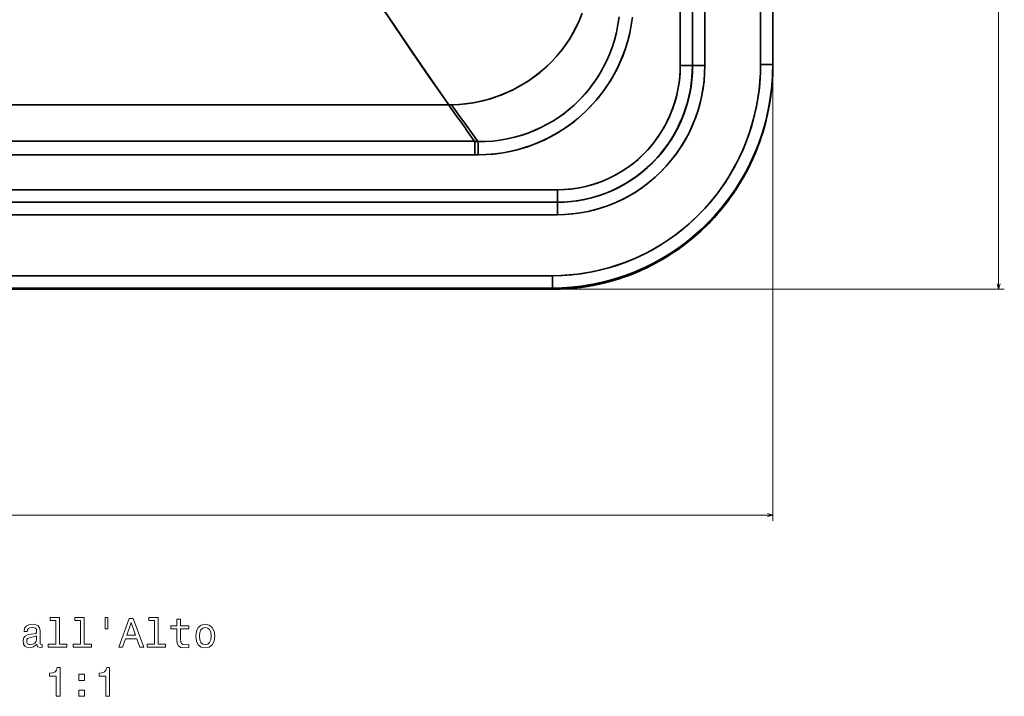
# Model space of a CAD drawing. Extents: x 290 to 1969, y 22 to 1622.
# Tile 5 of 12: x 635 to 981, y 23 to 260. Entities that reach past the tile are written whole.
import ezdxf

# ---------------------------------------------------------------- set-up
doc = ezdxf.new("R2010")
doc.units = 0

msp = doc.modelspace()

# ---------------------------------------------------------------- linework, layer by layer
at = {"color": 7, "lineweight": 13}
for p, q in [((978.67, 675.54), (978.67, 165.42)), ((899.45, 241.9), (899.45, 84.14)), ((824.14, 165.42), (980.67, 165.42)), ((289.55, 86.14), (899.45, 86.14))]:
    msp.add_line(p, q, dxfattribs=at)
at = {"color": 7, "lineweight": 35}
for p, q in [((866.95, 243.9), (866.95, 636.4)), ((866.95, 243.9), (866.95, 636.4)), ((871.23, 549.23), (871.23, 243.9)), ((871.23, 549.23), (871.23, 243.9)), ((871.29, 243.9), (871.29, 521.67)), ((871.29, 243.9), (871.29, 521.67)), ((875.57, 521.67), (875.57, 243.9)), ((875.57, 521.67), (875.57, 243.9)), ((895.15, 244.28), (895.15, 521.67)), ((895.15, 244.28), (895.15, 521.67)), ((899.45, 521.67), (899.45, 244.28)), ((899.45, 521.67), (899.45, 244.28)), ((785.68, 230.12), (594.5, 230.12)), ((785.68, 230.12), (594.5, 230.12)), ((594.5, 200.3), (823.83, 200.3)), ((594.5, 200.3), (823.83, 200.3)), ((594.5, 195.94), (823.83, 195.94)), ((823.83, 195.94), (594.5, 195.94)), ((823.83, 191.58), (594.5, 191.58)), ((823.83, 191.58), (594.5, 191.58)), ((822.14, 170.17), (594.5, 170.17)), ((594.5, 170.17), (822.14, 170.17)), ((822.14, 165.83), (594.5, 165.83)), ((822.14, 165.83), (594.5, 165.83)), ((594.5, 165.43), (822.14, 165.43)), ((822.14, 165.43), (594.5, 165.43)), ((822.14, 165.42), (594.5, 165.42)), ((822.14, 165.42), (594.5, 165.42))]:
    msp.add_line(p, q, dxfattribs=at)
at = {"color": 7, "lineweight": 35, "ltscale": 0.106966}
for p, q in [((871.23, 243.9), (866.95, 243.9)), ((866.95, 243.9), (871.23, 243.9))]:
    msp.add_line(p, q, dxfattribs=at)
at = {"color": 7, "lineweight": 35, "ltscale": 0.001639}
msp.add_line((871.23, 243.9), (871.29, 243.9), dxfattribs=at)
msp.add_line((871.23, 243.9), (871.29, 243.9), dxfattribs=at)
at = {"color": 7, "lineweight": 35, "ltscale": 0.106967}
for p, q in [((871.29, 243.9), (875.57, 243.9)), ((875.57, 243.9), (871.29, 243.9))]:
    msp.add_line(p, q, dxfattribs=at)
at = {"color": 7, "lineweight": 35, "ltscale": 0.107375}
for p, q in [((895.15, 244.28), (899.45, 244.28)), ((899.45, 244.28), (895.15, 244.28))]:
    msp.add_line(p, q, dxfattribs=at)
at = {"color": 7, "lineweight": 35, "ltscale": 0.009536}
msp.add_line((899.45, 244.28), (899.45, 243.9), dxfattribs=at)
msp.add_line((899.45, 244.28), (899.45, 243.9), dxfattribs=at)
at = {"color": 7, "lineweight": 35, "ltscale": 0.115346}
msp.add_line((794.88, 212.59), (794.88, 217.21), dxfattribs=at)
msp.add_line((794.88, 212.59), (794.88, 217.21), dxfattribs=at)
at = {"color": 7, "lineweight": 35, "ltscale": 0.028531}
msp.add_line((794.88, 217.21), (796.02, 217.21), dxfattribs=at)
msp.add_line((794.88, 217.21), (796.02, 217.21), dxfattribs=at)
at = {"color": 7, "lineweight": 35, "ltscale": 0.115303}
msp.add_line((796.03, 212.6), (796.02, 217.21), dxfattribs=at)
msp.add_line((796.03, 212.6), (796.02, 217.21), dxfattribs=at)
at = {"color": 7, "lineweight": 35, "ltscale": 0.028766}
for p, q in [((796.03, 212.6), (794.88, 212.59)), ((794.88, 212.59), (796.03, 212.6))]:
    msp.add_line(p, q, dxfattribs=at)
at = {"color": 7, "lineweight": 35, "ltscale": 0.109}
for p, q in [((823.83, 200.3), (823.83, 195.94)), ((823.83, 200.3), (823.83, 195.94)), ((823.83, 195.94), (823.83, 191.58)), ((823.83, 195.94), (823.83, 191.58))]:
    msp.add_line(p, q, dxfattribs=at)
at = {"color": 7, "lineweight": 35, "ltscale": 0.108585}
msp.add_line((822.14, 170.17), (822.14, 165.83), dxfattribs=at)
msp.add_line((822.14, 170.17), (822.14, 165.83), dxfattribs=at)
at = {"color": 7, "lineweight": 35, "ltscale": 0.009953}
msp.add_line((822.14, 165.43), (822.14, 165.83), dxfattribs=at)
msp.add_line((822.14, 165.43), (822.14, 165.83), dxfattribs=at)
at = {"color": 7, "lineweight": 35, "ltscale": 0.000415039}
msp.add_line((822.14, 165.43), (822.14, 165.42), dxfattribs=at)
at = {"color": 7, "lineweight": 35, "ltscale": 0.000413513}
msp.add_line((822.14, 165.43), (822.14, 165.42), dxfattribs=at)
at = {"color": 7, "lineweight": 35}
for points in [[(785.68, 230.12), (778.79, 240.02), (771.64, 250.45), (764.27, 261.33), (758.61, 269.78), (752.82, 278.51), (743.94, 291.99), (734.09, 307.12)], [(785.68, 230.12), (778.76, 240.06), (771.59, 250.52), (764.21, 261.43), (758.53, 269.9), (752.73, 278.65), (743.83, 292.16), (734.09, 307.12)], [(786.73, 230.13), (789.48, 230.26), (792.23, 230.55), (794.95, 230.98), (797.65, 231.56), (800.32, 232.28), (802.94, 233.15), (805.52, 234.17), (808.05, 235.32), (810.11, 236.39), (812.12, 237.56), (814.08, 238.81), (815.97, 240.16), (818.07, 241.81), (820.07, 243.57), (821.98, 245.44), (823.78, 247.42), (825.48, 249.49), (827.05, 251.65), (828.28, 253.53), (829.42, 255.47), (830.46, 257.46), (831.54, 259.85), (832.49, 262.28)], [(786.73, 230.13), (789.27, 230.25), (791.81, 230.49), (794.35, 230.87), (796.88, 231.38), (799.39, 232.01), (801.87, 232.78), (804.32, 233.67), (806.72, 234.69), (809.07, 235.84), (811.34, 237.09), (813.54, 238.46), (815.67, 239.94), (817.73, 241.53), (819.69, 243.23), (821.57, 245.02), (823.34, 246.91), (825.01, 248.89), (826.53, 250.91), (827.94, 252.99), (829.23, 255.15), (830.41, 257.36), (831.45, 259.63), (832.37, 261.94)], [(796.02, 217.21), (798.57, 217.25), (801.12, 217.42), (803.66, 217.73), (806.17, 218.16), (808.67, 218.73), (811.12, 219.42), (813.55, 220.24), (815.92, 221.18), (818.24, 222.25), (820.27, 223.3), (822.25, 224.45), (824.18, 225.69), (826.04, 227.02), (827.84, 228.44), (829.71, 230.06), (831.5, 231.78), (833.2, 233.59), (834.81, 235.48), (836.32, 237.44), (837.73, 239.49), (838.94, 241.44), (840.05, 243.44), (841.08, 245.5), (842.01, 247.6), (843, 250.21), (843.85, 252.86), (844.55, 255.56), (845.09, 258.29), (845.48, 261.05)], [(796.02, 217.21), (798.6, 217.25), (801.19, 217.43), (803.75, 217.74), (806.3, 218.19), (808.82, 218.77), (811.31, 219.48), (813.76, 220.32), (816.16, 221.29), (818.24, 222.25), (820.27, 223.3), (822.25, 224.45), (824.18, 225.69), (826.3, 227.22), (828.35, 228.86), (830.3, 230.6), (832.15, 232.45), (833.9, 234.39), (835.55, 236.42), (837.09, 238.53), (838.04, 239.97), (838.93, 241.43), (840.05, 243.44), (841.08, 245.5), (842.01, 247.6), (843, 250.21), (843.85, 252.86), (844.55, 255.56), (845.09, 258.29), (845.48, 261.05)], [(850.16, 260.91), (849.76, 258.12), (849.22, 255.35), (848.53, 252.61), (847.71, 249.92), (846.75, 247.26), (845.65, 244.66), (844.41, 242.12), (843.2, 239.89), (841.88, 237.72), (840.46, 235.62), (838.95, 233.59), (837.35, 231.63), (835.38, 229.45), (833.29, 227.39), (831.1, 225.43), (828.81, 223.6), (826.42, 221.9), (823.93, 220.32), (821.37, 218.88), (818.73, 217.58), (816.04, 216.43), (813.29, 215.43), (810.49, 214.57), (807.65, 213.87), (804.77, 213.32), (801.87, 212.92), (798.96, 212.68), (796.03, 212.6)], [(796.03, 212.6), (798.71, 212.67), (801.39, 212.87), (804.05, 213.2), (806.7, 213.67), (809.31, 214.26), (811.9, 214.98), (814.45, 215.83), (816.95, 216.8), (819.4, 217.89), (821.55, 218.98), (823.66, 220.16), (825.71, 221.43), (827.7, 222.79), (829.9, 224.45), (832.01, 226.22), (834.03, 228.09), (835.96, 230.07), (837.78, 232.14), (839.49, 234.29), (841.1, 236.54), (842.41, 238.57), (843.63, 240.65), (844.76, 242.79), (845.79, 244.98), (846.72, 247.2), (847.69, 249.87), (848.52, 252.57), (849.21, 255.32), (849.76, 258.09), (850.16, 260.89)], [(899.45, 244.28), (899.37, 240.88), (899.15, 237.49), (898.79, 234.11), (898.29, 230.75), (897.64, 227.41), (896.85, 224.1), (895.9, 220.8), (894.82, 217.55), (893.59, 214.34), (892.23, 211.19), (890.74, 208.11), (889.11, 205.09), (887.35, 202.15), (885.47, 199.29), (883.46, 196.51), (881.34, 193.83), (879.1, 191.24), (876.79, 188.79), (874.38, 186.45), (871.87, 184.22), (869.27, 182.09), (866.58, 180.09), (863.8, 178.2), (860.92, 176.42), (857.97, 174.77), (854.95, 173.25), (851.87, 171.86), (848.73, 170.62), (845.53, 169.51), (842.3, 168.54), (839.02, 167.72), (835.71, 167.05), (832.37, 166.52), (829.02, 166.14), (825.58, 165.91), (822.14, 165.83)], [(822.14, 165.83), (825.51, 165.9), (828.87, 166.13), (832.23, 166.5), (835.56, 167.02), (838.87, 167.69), (842.14, 168.5), (845.38, 169.46), (848.57, 170.56), (851.71, 171.8), (854.79, 173.17), (857.81, 174.68), (860.46, 176.15), (863.05, 177.71), (865.57, 179.38), (868.03, 181.15), (870.41, 183.01), (872.73, 184.96), (874.96, 187), (876.23, 188.23), (877.47, 189.49), (878.68, 190.78), (879.86, 192.1), (881.01, 193.44), (882.13, 194.81), (884.28, 197.62), (886.3, 200.52), (888.13, 203.42), (889.84, 206.4), (891.41, 209.45), (892.85, 212.57), (894.15, 215.75), (895.31, 218.98), (896.34, 222.26), (897.22, 225.58), (897.95, 228.93), (898.54, 232.32), (898.98, 235.73), (899.24, 238.57), (899.39, 241.42), (899.45, 244.28)], [(822.14, 170.17), (825.05, 170.23), (827.96, 170.41), (830.87, 170.71), (833.76, 171.12), (836.63, 171.65), (839.47, 172.29), (842.29, 173.05), (844.73, 173.81), (847.14, 174.66), (849.52, 175.58), (851.87, 176.6), (853.42, 177.32), (854.94, 178.08), (856.45, 178.87), (857.94, 179.7), (860.47, 181.21), (862.93, 182.82), (865.32, 184.53), (867.65, 186.33), (869.9, 188.23), (872.07, 190.21), (874.16, 192.29), (875.35, 193.53), (876.5, 194.81), (877.62, 196.11), (878.72, 197.44), (879.78, 198.79), (880.81, 200.17), (882.77, 203), (884.6, 205.91), (886.18, 208.7), (887.65, 211.56), (888.98, 214.47), (890.2, 217.45), (891.28, 220.47), (892.23, 223.54), (893.05, 226.64), (893.74, 229.78), (894.29, 232.95), (894.71, 236.13), (894.99, 239.33), (895.11, 241.8), (895.15, 244.28)], [(822.14, 170.17), (825.46, 170.25), (828.78, 170.48), (832.09, 170.86), (835.37, 171.4), (838.63, 172.09), (841.85, 172.93), (845.03, 173.91), (848.16, 175.04), (851.24, 176.31), (854.25, 177.73), (857.22, 179.29), (860.11, 180.98), (862.92, 182.81), (865.64, 184.76), (868.27, 186.84), (870.81, 189.04), (873.24, 191.35), (875.56, 193.77), (877.78, 196.29), (879.87, 198.92), (881.86, 201.65), (883.72, 204.47), (885.45, 207.38), (887.05, 210.36), (888.52, 213.41), (889.84, 216.53), (891.02, 219.7), (892.05, 222.93), (892.94, 226.2), (893.68, 229.5), (894.21, 232.43), (894.62, 235.37), (894.91, 238.33), (895.09, 241.3), (895.15, 244.28)], [(822.14, 165.43), (825.46, 165.5), (828.78, 165.72), (832.09, 166.09), (835.38, 166.59), (838.64, 167.24), (841.87, 168.03), (845.17, 169), (848.41, 170.1), (851.61, 171.36), (854.74, 172.75), (857.81, 174.28), (860.74, 175.91), (863.59, 177.67), (866.37, 179.54), (869.06, 181.54), (871.66, 183.65), (874.18, 185.87), (876.59, 188.2), (878.91, 190.64), (881.12, 193.17), (882.48, 194.85), (883.8, 196.57), (885.49, 198.92), (887.09, 201.34), (888.58, 203.79), (889.99, 206.29), (891.31, 208.87), (892.55, 211.5), (893.69, 214.18), (894.92, 217.44), (896.01, 220.76), (896.95, 224.12), (897.74, 227.51), (898.38, 230.92), (898.85, 234.17), (899.18, 237.41), (899.38, 240.66), (899.45, 243.9)], [(899.45, 243.9), (899.37, 240.45), (899.15, 237.02), (898.78, 233.6), (898.26, 230.19), (897.59, 226.81), (896.78, 223.47), (895.83, 220.16), (894.73, 216.9), (893.49, 213.69), (892.12, 210.54), (890.61, 207.45), (888.97, 204.45), (887.21, 201.52), (885.32, 198.67), (883.31, 195.91), (881.18, 193.24), (878.94, 190.66), (876.59, 188.19), (874.14, 185.82), (871.58, 183.56), (868.93, 181.42), (866.18, 179.4), (863.8, 177.79), (861.37, 176.27), (858.51, 174.65), (855.59, 173.14), (852.6, 171.77), (849.56, 170.52), (846.47, 169.4), (843.33, 168.42), (840.15, 167.58), (836.94, 166.87), (833.7, 166.3), (830.44, 165.87), (827.67, 165.62), (824.91, 165.47), (822.14, 165.42)], [(823.83, 200.3), (826.43, 200.38), (829.02, 200.61), (831.6, 201.01), (834.14, 201.56), (836.64, 202.26), (839.1, 203.12), (841.5, 204.12), (843.84, 205.27), (846.11, 206.57), (848.3, 208), (850.4, 209.56), (852.4, 211.24), (854.3, 213.05), (856.09, 214.97), (857.76, 216.99), (859.3, 219.11), (860.72, 221.32), (862, 223.62), (863.15, 226), (864.15, 228.44), (865, 230.93), (865.7, 233.47), (866.25, 236.06), (866.64, 238.66), (866.87, 241.28), (866.95, 243.9)], [(871.29, 243.9), (871.23, 241.37), (871.03, 238.85), (870.7, 236.35), (870.24, 233.86), (869.66, 231.41), (868.94, 228.99), (868.1, 226.61), (867.14, 224.27), (866.05, 221.99), (864.86, 219.78), (863.55, 217.64), (862.13, 215.56), (860.6, 213.57), (858.97, 211.66), (857.24, 209.83), (855.43, 208.11), (853.52, 206.48), (851.53, 204.95), (849.47, 203.54), (847.34, 202.23), (845.15, 201.04), (842.89, 199.97), (840.59, 199.02), (838.23, 198.2), (835.84, 197.5), (833.41, 196.92), (830.96, 196.48), (828.6, 196.18), (826.22, 196), (823.83, 195.94)], [(875.57, 243.9), (875.51, 241.26), (875.31, 238.62), (874.98, 236.01), (874.52, 233.41), (873.93, 230.84), (873.22, 228.3), (872.38, 225.8), (871.41, 223.34), (870.33, 220.94), (869.12, 218.6), (867.81, 216.33), (866.38, 214.13), (864.84, 212), (863.2, 209.95), (861.46, 207.99), (859.63, 206.12), (857.7, 204.34), (855.68, 202.66), (853.6, 201.1), (851.43, 199.64), (849.2, 198.29), (846.9, 197.06), (844.55, 195.95), (842.14, 194.96), (839.68, 194.09), (837.19, 193.35), (834.66, 192.73), (831.98, 192.23), (829.28, 191.87), (826.56, 191.65), (823.83, 191.58)], [(823.83, 195.94), (826.32, 196), (828.8, 196.2), (831.27, 196.53), (833.72, 196.99), (836.14, 197.58), (838.52, 198.29), (840.87, 199.13), (843.17, 200.09), (845.41, 201.18), (847.6, 202.38), (849.73, 203.7), (851.78, 205.13), (853.75, 206.67), (855.65, 208.31), (857.45, 210.04), (859.16, 211.87), (860.78, 213.79), (862.29, 215.79), (863.7, 217.88), (865, 220.03), (866.19, 222.26), (867.26, 224.54), (868.2, 226.87), (869.03, 229.26), (869.73, 231.68), (870.3, 234.14), (870.74, 236.62), (871.05, 239.03), (871.23, 241.46), (871.29, 243.9)], [(871.23, 243.9), (871.16, 241.37), (870.96, 238.85), (870.64, 236.34), (870.18, 233.86), (869.59, 231.4), (868.88, 228.98), (868.04, 226.59), (867.07, 224.26), (865.99, 221.98), (864.79, 219.77), (863.48, 217.62), (862.06, 215.55), (860.54, 213.55), (858.91, 211.64), (857.18, 209.82), (855.36, 208.09), (853.46, 206.46), (851.47, 204.93), (849.41, 203.52), (847.29, 202.22), (845.09, 201.03), (842.84, 199.96), (840.54, 199.01), (838.19, 198.19), (835.8, 197.49), (833.37, 196.92), (830.92, 196.47), (828.57, 196.18), (826.2, 196), (823.83, 195.94)], [(875.57, 243.9), (875.5, 241.13), (875.28, 238.37), (874.92, 235.62), (874.42, 232.9), (873.77, 230.21), (872.98, 227.55), (872.06, 224.94), (871, 222.39), (869.81, 219.89), (868.49, 217.47), (867.05, 215.13), (865.48, 212.86), (863.8, 210.68), (862.01, 208.59), (860.11, 206.6), (858.11, 204.71), (856.02, 202.93), (853.83, 201.27), (851.57, 199.73), (849.23, 198.31), (846.82, 197.02), (844.35, 195.86), (841.82, 194.84), (839.24, 193.95), (836.61, 193.2), (833.95, 192.59), (831.27, 192.12), (828.8, 191.82), (826.32, 191.64), (823.83, 191.58)], [(823.83, 200.3), (826.2, 200.36), (828.57, 200.56), (830.92, 200.89), (833.25, 201.35), (835.54, 201.93), (837.81, 202.65), (840.03, 203.49), (842.2, 204.45), (844.32, 205.53), (846.38, 206.73), (848.37, 208.04), (850.28, 209.46), (852.12, 210.99), (853.87, 212.61), (855.53, 214.33), (857.09, 216.14), (858.55, 218.04), (859.9, 220.01), (861.15, 222.06), (862.29, 224.18), (863.31, 226.36), (864.2, 228.59), (864.98, 230.86), (865.63, 233.18), (866.15, 235.53), (866.54, 237.9), (866.8, 240.3), (866.91, 242.09), (866.95, 243.9)], [(823.83, 195.94), (826.32, 196), (828.8, 196.2), (831.26, 196.53), (833.71, 196.99), (836.12, 197.58), (838.5, 198.29), (840.85, 199.13), (843.14, 200.09), (845.38, 201.18), (847.72, 202.47), (849.98, 203.89), (852.16, 205.44), (854.24, 207.11), (856.24, 208.9), (858.13, 210.79), (859.91, 212.79), (861.57, 214.88), (863.03, 216.94), (864.38, 219.06), (865.62, 221.26), (866.74, 223.52), (867.74, 225.83), (868.61, 228.19), (869.37, 230.6), (870, 233.04), (870.5, 235.52), (870.82, 237.6), (871.04, 239.69), (871.18, 241.79), (871.23, 243.9)]]:
    msp.add_lwpolyline(points, dxfattribs=at)
at = {"color": 7, "lineweight": 13}
for points in [[(978.15, 167.35), (978.67, 165.42), (979.19, 167.35)], [(897.51, 85.63), (899.45, 86.14), (897.51, 86.66)]]:
    msp.add_lwpolyline(points, dxfattribs=at)
for points in [[(647.77, 49.1), (647.77, 40.89), (645.16, 40.89), (645.16, 39.82), (651.63, 39.82), (651.63, 40.89), (649.04, 40.89), (649.04, 50.17), (645.78, 50.17), (645.78, 49.1)], [(656.45, 49.1), (656.45, 40.89), (653.84, 40.89), (653.84, 39.82), (660.31, 39.82), (660.31, 40.89), (657.71, 40.89), (657.71, 50.17), (654.46, 50.17), (654.46, 49.1)], [(665.11, 50.18), (665.11, 46.26), (666.07, 46.26), (666.07, 50.18)], [(669.87, 39.82), (671.2, 39.82), (672.25, 42.76), (676.24, 42.76), (677.3, 39.82), (678.65, 39.82), (674.99, 49.83), (673.52, 49.83)], [(672.71, 43.98), (674.26, 48.39), (675.8, 43.98)], [(682.47, 49.1), (682.47, 40.89), (679.86, 40.89), (679.86, 39.82), (686.33, 39.82), (686.33, 40.89), (683.74, 40.89), (683.74, 50.17), (680.48, 50.17), (680.48, 49.1)], [(690.32, 46.22), (690.32, 42.34), (690.41, 41.09), (690.81, 40.22), (691.62, 39.72), (692.99, 39.55), (694.49, 39.62), (694.49, 40.71), (693.39, 40.63), (692.4, 40.74), (691.86, 41.1), (691.63, 41.71), (691.59, 42.56), (691.59, 46.22), (694.49, 46.22), (694.49, 47.3), (691.59, 47.3), (691.59, 49.56), (690.32, 49.56), (690.32, 47.3), (688.13, 47.3), (688.13, 46.22)], [(641.17, 40.83), (641.17, 40.78), (641.24, 40.29), (641.46, 39.95), (642.37, 39.68), (643.07, 39.79), (643.07, 40.77), (642.77, 40.73), (642.37, 40.91), (642.3, 41.49), (642.3, 45.5), (642.12, 46.52), (641.62, 47.24), (640.74, 47.67), (639.5, 47.83), (638.29, 47.66), (637.4, 47.17), (636.83, 46.4), (636.65, 45.4), (636.65, 45.31), (637.79, 45.31), (637.89, 45.91), (638.2, 46.35), (638.72, 46.61), (639.46, 46.71), (640.16, 46.63), (640.67, 46.42), (640.97, 46.04), (641.07, 45.53), (641.01, 44.92), (640.78, 44.62), (640.21, 44.47), (639.13, 44.36), (637.89, 44.1), (637.01, 43.64), (636.49, 42.92), (636.33, 41.85), (636.47, 40.9), (636.92, 40.19), (637.64, 39.75), (638.64, 39.59), (639.98, 39.89)], [(696.92, 43.68), (697.15, 41.92), (697.81, 40.63), (698.87, 39.82), (700.28, 39.55), (701.68, 39.82), (702.73, 40.61), (703.39, 41.91), (703.64, 43.68), (703.39, 45.44), (702.73, 46.75), (701.68, 47.54), (700.28, 47.83), (698.87, 47.54), (697.81, 46.74), (697.15, 45.44)], [(698.22, 43.7), (698.35, 44.99), (698.75, 45.93), (699.4, 46.51), (700.28, 46.71), (701.14, 46.51), (701.79, 45.94), (702.19, 44.99), (702.34, 43.7), (702.19, 42.38), (701.79, 41.43), (701.14, 40.86), (700.28, 40.67), (699.4, 40.86), (698.75, 41.43), (698.35, 42.38)], [(641.03, 42.53), (640.85, 41.78), (640.39, 41.2), (639.7, 40.83), (638.85, 40.7), (638.3, 40.77), (637.92, 41), (637.67, 41.4), (637.6, 41.97), (637.66, 42.47), (637.89, 42.83), (638.81, 43.23), (639.98, 43.41), (641.03, 43.75)], [(647.97, 22.54), (649.28, 22.54), (649.28, 32.61), (648.3, 32.61), (648.04, 31.74), (647.53, 31.14), (646.73, 30.8), (645.64, 30.68), (645.64, 29.66), (647.97, 29.66)], [(665.32, 22.54), (666.63, 22.54), (666.63, 32.61), (665.65, 32.61), (665.39, 31.74), (664.87, 31.14), (664.08, 30.8), (662.99, 30.68), (662.99, 29.66), (665.32, 29.66)], [(655.91, 28.13), (657.9, 28.13), (657.9, 30.28), (655.91, 30.28)], [(655.91, 22.54), (657.9, 22.54), (657.9, 24.69), (655.91, 24.69)]]:
    msp.add_lwpolyline(points, close=True, dxfattribs=at)
at = {"color": 7, "lineweight": 35}
for centre, radius, start, end in [((785.68, 280.26), 50.14, 270.0003, 271.1904), ((785.68, 280.26), 50.14, 270.0003, 271.1904), ((1758.55, 912.95), 1188.58, 215.06388, 215.82785), ((1758.55, 912.95), 1188.58, 215.06388, 215.82785), ((1752.79, 914.87), 1184.13, 215.32893, 216.09902), ((1752.79, 914.87), 1184.13, 215.32893, 216.09902), ((697.69, 3685256.25), 3685038.86, 269.9983924, 270.0015138), ((697.69, 3685254.75), 3685037.37, 269.9983924, 270.0015138), ((697.12, 2109315.5), 2109102.93, 269.99721078, 270.00265444), ((697.13, 2109388.25), 2109175.68, 269.99721078, 270.00265444), ((820.95, 243.38), 78.37, 318.8133, 327.6553), ((822.13, 241.62), 76.21, 275.4667, 279.6584)]:
    msp.add_arc(centre, radius, start, end, dxfattribs=at)
for major_axis, ratio, start_param, end_param in [((-0.02, -78.48), 0.98509, 0.000298, 1.571107), ((-0.04, -78.46), 0.985298, 0.000497, 1.571312)]:
    msp.add_ellipse((822.14, 243.89), major_axis=major_axis, ratio=ratio, start_param=start_param, end_param=end_param, dxfattribs=at)

doc.saveas('drawing.dxf')
